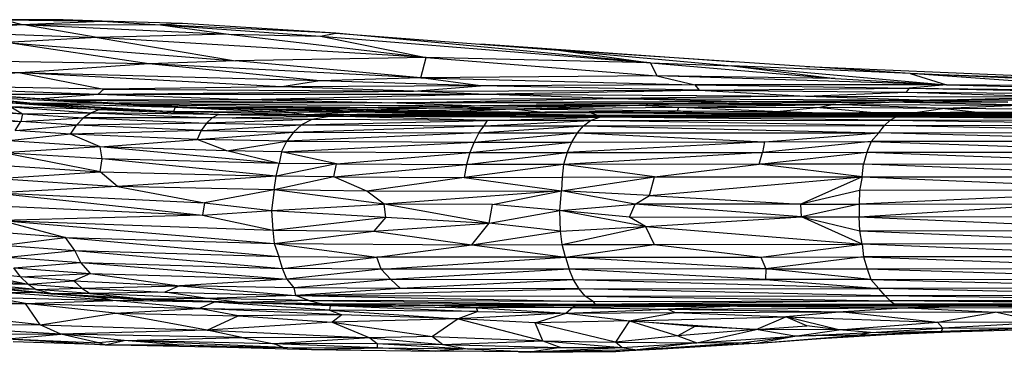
# Paper-space layout '_Izquierda' of a CAD drawing. Header units: millimetres. Extents: x 71 to 677, y -2 to 78.
# Tile 4 of 11: x 181 to 244, y -1 to 20. Entities that reach past the tile are written whole.
import ezdxf

# ---------------------------------------------------------------- set-up
doc = ezdxf.new("R2010")
doc.units = ezdxf.units.MM

psp = doc.layouts.new('_Izquierda')

# ---------------------------------------------------------------- linework, layer by layer
at = {"color": 7, "linetype": 'Continuous', "lineweight": 25}
for p, q in [((174.734, 19.715), (181.469, 19.647)), ((175.446, 19.212), (181.469, 19.647)), ((184.106, 19.947), (180.354, 19.936)), ((180.354, 19.936), (181.469, 19.647)), ((180.354, 19.936), (186.612, 19.859)), ((181.469, 19.647), (186.612, 19.859)), ((186.293, 18.811), (181.469, 19.647)), ((181.469, 19.647), (194.698, 19.023)), ((181.469, 19.647), (190.346, 19.61)), ((186.612, 19.859), (184.106, 19.947)), ((186.612, 19.859), (190.346, 19.61)), ((191.758, 19.693), (186.612, 19.859)), ((191.758, 19.693), (190.346, 19.61)), ((190.346, 19.61), (194.698, 19.023)), ((190.346, 19.61), (200.577, 18.887)), ((201.555, 19.095), (190.346, 19.61)), ((201.555, 19.095), (191.758, 19.693)), ((175.446, 19.212), (186.293, 18.811)), ((194.698, 19.023), (186.293, 18.811)), ((194.698, 19.023), (207.352, 17.537)), ((194.698, 19.023), (200.577, 18.887)), ((200.577, 18.887), (201.555, 19.095)), ((221.691, 17.185), (201.555, 19.095)), ((201.555, 19.095), (215.814, 17.99)), ((186.293, 18.811), (180.494, 18.487)), ((189.587, 17.124), (180.494, 18.487)), ((180.494, 18.487), (195.148, 17.316)), ((186.293, 18.811), (195.148, 17.316)), ((207.352, 17.537), (186.293, 18.811)), ((200.577, 18.887), (207.352, 17.537)), ((200.577, 18.887), (221.691, 17.185)), ((227.128, 17.238), (210.845, 18.375)), ((215.814, 17.99), (221.691, 17.185)), ((215.814, 17.99), (226.898, 16.99)), ((238.311, 16.495), (215.814, 17.99)), ((168.41, 17.43), (181.39, 16.554)), ((189.587, 17.124), (168.41, 17.43)), ((189.587, 17.124), (181.39, 16.554)), ((195.148, 17.316), (189.587, 17.124)), ((200.547, 16.035), (189.587, 17.124)), ((207.012, 16.236), (189.587, 17.124)), ((207.352, 17.537), (195.148, 17.316)), ((207.012, 16.236), (195.148, 17.316)), ((207.012, 16.236), (207.352, 17.537)), ((207.352, 17.537), (222.108, 16.347)), ((221.691, 17.185), (207.352, 17.537)), ((221.691, 17.185), (222.108, 16.347)), ((221.691, 17.185), (233.512, 16.191)), ((221.691, 17.185), (226.898, 16.99)), ((181.39, 16.554), (155.861, 16.748)), ((181.39, 16.554), (170.156, 15.878)), ((181.39, 16.554), (186.716, 15.51)), ((198.116, 15.659), (181.39, 16.554)), ((200.547, 16.035), (181.39, 16.554)), ((226.898, 16.99), (233.512, 16.191)), ((226.898, 16.99), (240.639, 15.777)), ((238.311, 16.495), (226.898, 16.99)), ((253.23, 15.998), (231.688, 16.935)), ((238.311, 16.495), (240.639, 15.777)), ((249.758, 15.697), (238.311, 16.495)), ((257.474, 15.645), (238.311, 16.495)), ((238.311, 16.495), (253.23, 15.998)), ((186.716, 15.51), (171.138, 15.798)), ((200.547, 16.035), (198.116, 15.659)), ((207.012, 16.236), (200.547, 16.035)), ((210.816, 15.714), (200.547, 16.035)), ((222.108, 16.347), (207.012, 16.236)), ((210.816, 15.714), (207.012, 16.236)), ((207.012, 16.236), (224.544, 15.781)), ((224.544, 15.781), (210.816, 15.714)), ((222.108, 16.347), (224.544, 15.781)), ((240.639, 15.777), (222.108, 16.347)), ((233.512, 16.191), (222.108, 16.347)), ((224.544, 15.781), (224.813, 15.427)), ((224.544, 15.781), (238.25, 15.575)), ((240.639, 15.777), (224.544, 15.781)), ((233.512, 16.191), (240.639, 15.777)), ((240.639, 15.777), (238.25, 15.575)), ((240.639, 15.777), (256.865, 15.354)), ((249.758, 15.697), (240.639, 15.777)), ((169.87, 15.199), (181.507, 13.917)), ((170.695, 15.709), (182.207, 14.609)), ((171.976, 15.73), (186.345, 15.173)), ((178.744, 15.178), (186.345, 15.173)), ((182.717, 14.897), (186.345, 15.173)), ((186.716, 15.51), (186.345, 15.173)), ((186.345, 15.173), (206.539, 15.367)), ((186.345, 15.173), (210.688, 15.175)), ((186.345, 15.173), (195.893, 14.835)), ((198.116, 15.659), (186.716, 15.51)), ((186.716, 15.51), (206.539, 15.367)), ((195.893, 14.835), (210.688, 15.175)), ((210.816, 15.714), (198.116, 15.659)), ((206.539, 15.367), (198.116, 15.659)), ((206.539, 15.367), (210.816, 15.714)), ((206.539, 15.367), (224.813, 15.427)), ((210.688, 15.175), (206.539, 15.367)), ((210.688, 15.175), (224.813, 15.427)), ((219.307, 14.913), (210.688, 15.175)), ((210.688, 15.175), (231.643, 15.062)), ((224.813, 15.427), (210.816, 15.714)), ((224.813, 15.427), (238.25, 15.575)), ((224.813, 15.427), (231.643, 15.062)), ((224.813, 15.427), (238.057, 15.303)), ((231.643, 15.062), (238.057, 15.303)), ((238.25, 15.575), (238.057, 15.303)), ((238.057, 15.303), (248.324, 15.001)), ((238.057, 15.303), (255.82, 15.181)), ((238.25, 15.575), (255.82, 15.181)), ((238.25, 15.575), (256.865, 15.354)), ((169.475, 14.757), (181.403, 13.427)), ((169.475, 14.757), (181.507, 13.917)), ((177.533, 15.083), (182.207, 14.609)), ((177.533, 15.083), (186.284, 14.618)), ((186.284, 14.618), (180.173, 15.062)), ((180.173, 15.062), (187.075, 14.615)), ((180.265, 14.662), (186.445, 14.201)), ((180.265, 14.662), (186.824, 14.278)), ((180.265, 14.662), (182.207, 14.609)), ((182.207, 14.609), (186.284, 14.618)), ((182.207, 14.609), (191.186, 14.066)), ((186.824, 14.278), (182.207, 14.609)), ((182.207, 14.609), (191.282, 14.35)), ((183.903, 14.82), (195.893, 14.835)), ((184.284, 14.796), (205.476, 14.617)), ((184.745, 14.766), (191.46, 14.402)), ((186.284, 14.618), (191.282, 14.35)), ((186.284, 14.618), (187.075, 14.615)), ((191.282, 14.35), (187.075, 14.615)), ((187.075, 14.615), (191.46, 14.402)), ((205.476, 14.617), (187.695, 14.606)), ((188.63, 14.556), (210.81, 14.426)), ((189.733, 14.496), (204.278, 14.325)), ((195.893, 14.835), (219.307, 14.913)), ((195.893, 14.835), (205.476, 14.617)), ((205.476, 14.617), (219.307, 14.913)), ((228.184, 14.707), (205.476, 14.617)), ((205.476, 14.617), (210.81, 14.426)), ((223.312, 14.593), (205.476, 14.617)), ((223.312, 14.593), (210.81, 14.426)), ((231.643, 15.062), (219.307, 14.913)), ((219.307, 14.913), (228.184, 14.707)), ((219.307, 14.913), (239.568, 14.793)), ((220.957, 14.471), (223.312, 14.593)), ((220.957, 14.471), (233.43, 14.523)), ((228.184, 14.707), (223.312, 14.593)), ((223.312, 14.593), (236.96, 14.675)), ((223.312, 14.593), (233.43, 14.523)), ((223.503, 14.341), (233.43, 14.523)), ((228.184, 14.707), (239.568, 14.793)), ((228.184, 14.707), (236.96, 14.675)), ((231.643, 15.062), (239.568, 14.793)), ((231.643, 15.062), (248.324, 15.001)), ((233.43, 14.523), (232.522, 14.32)), ((233.43, 14.523), (236.96, 14.675)), ((240.537, 14.264), (233.43, 14.523)), ((233.43, 14.523), (245.854, 14.484)), ((236.96, 14.675), (239.568, 14.793)), ((244.562, 14.677), (236.96, 14.675)), ((245.854, 14.484), (236.96, 14.675)), ((239.568, 14.793), (248.324, 15.001)), ((259.623, 14.811), (239.568, 14.793)), ((239.568, 14.793), (244.562, 14.677)), ((180.757, 14.365), (181.507, 13.917)), ((180.757, 14.365), (185.921, 13.996)), ((186.445, 14.201), (180.757, 14.365)), ((181.507, 13.917), (181.403, 13.427)), ((181.507, 13.917), (185.921, 13.996)), ((181.507, 13.917), (185.425, 13.658)), ((185.921, 13.996), (185.425, 13.658)), ((186.445, 14.201), (185.921, 13.996)), ((185.921, 13.996), (193.653, 13.67)), ((194.055, 13.883), (185.921, 13.996)), ((186.445, 14.201), (186.824, 14.278)), ((186.445, 14.201), (194.055, 13.883)), ((191.186, 14.066), (186.445, 14.201)), ((186.824, 14.278), (191.186, 14.066)), ((191.282, 14.35), (191.186, 14.066)), ((198.74, 14.014), (191.186, 14.066)), ((199.806, 13.861), (191.186, 14.066)), ((191.186, 14.066), (194.055, 13.883)), ((191.46, 14.402), (191.282, 14.35)), ((191.282, 14.35), (198.74, 14.014)), ((191.282, 14.35), (196.896, 14.199)), ((191.46, 14.402), (196.896, 14.199)), ((193.015, 14.344), (204.278, 14.325)), ((194.055, 13.883), (193.653, 13.67)), ((194.055, 13.883), (201.296, 13.766)), ((199.806, 13.861), (194.055, 13.883)), ((194.713, 14.28), (200.94, 14.191)), ((195.814, 14.239), (200.94, 14.191)), ((196.689, 14.206), (208.652, 14.007)), ((198.74, 14.014), (196.896, 14.199)), ((196.896, 14.199), (202.828, 14.025)), ((204.278, 14.325), (198.41, 14.227)), ((202.828, 14.025), (198.74, 14.014)), ((198.74, 14.014), (199.806, 13.861)), ((202.828, 14.025), (199.806, 13.861)), ((209.07, 13.915), (199.806, 13.861)), ((199.806, 13.861), (201.296, 13.766)), ((199.806, 13.861), (218.438, 13.71)), ((199.806, 13.861), (217.506, 13.784)), ((227.679, 13.82), (199.806, 13.861)), ((217.543, 13.841), (199.806, 13.861)), ((204.278, 14.325), (200.23, 14.201)), ((208.652, 14.007), (200.94, 14.191)), ((200.94, 14.191), (210.168, 14.082)), ((201.089, 14.189), (208.538, 14.309)), ((209.07, 13.915), (202.828, 14.025)), ((210.81, 14.426), (204.278, 14.325)), ((204.278, 14.325), (208.538, 14.309)), ((208.538, 14.309), (204.453, 14.15)), ((205.193, 13.983), (208.652, 14.007)), ((206.164, 14.129), (212.885, 14.239)), ((208.538, 14.309), (220.957, 14.471)), ((210.81, 14.426), (208.538, 14.309)), ((208.538, 14.309), (212.885, 14.239)), ((208.624, 13.922), (211.098, 13.897)), ((208.652, 14.007), (210.168, 14.082)), ((208.652, 14.007), (217.797, 14.015)), ((217.171, 13.845), (208.652, 14.007)), ((217.543, 13.841), (209.07, 13.915)), ((209.673, 14.088), (212.885, 14.239)), ((210.168, 14.082), (217.797, 14.015)), ((210.81, 14.426), (220.957, 14.471)), ((212.885, 14.239), (220.957, 14.471)), ((212.885, 14.239), (223.503, 14.341)), ((212.885, 14.239), (223.425, 14.108)), ((212.885, 14.239), (214.646, 14.043)), ((214.4, 14.045), (219.776, 14.008)), ((214.946, 14.041), (223.425, 14.108)), ((217.506, 13.784), (282.666, 13.877)), ((217.797, 14.015), (230.142, 13.871)), ((227.534, 13.949), (217.797, 14.015)), ((239.773, 13.934), (217.797, 14.015)), ((218.264, 13.84), (217.797, 14.015)), ((220.957, 14.471), (223.503, 14.341)), ((221.044, 13.834), (230.142, 13.871)), ((222.519, 13.997), (223.425, 14.108)), ((223.425, 14.108), (223.503, 14.341)), ((223.425, 14.108), (229.992, 14.062)), ((224.542, 13.99), (223.425, 14.108)), ((223.503, 14.341), (229.992, 14.062)), ((223.503, 14.341), (232.522, 14.32)), ((227.534, 13.949), (230.142, 13.871)), ((227.534, 13.949), (236.78, 13.908)), ((253.521, 13.911), (227.534, 13.949)), ((239.773, 13.934), (227.534, 13.949)), ((228.654, 13.975), (229.992, 14.062)), ((232.522, 14.32), (229.992, 14.062)), ((229.992, 14.062), (233.407, 13.969)), ((229.992, 14.062), (230.794, 13.967)), ((236.78, 13.908), (230.142, 13.871)), ((230.142, 13.871), (240.58, 13.827)), ((230.142, 13.871), (231.189, 13.822)), ((235.056, 13.977), (232.105, 13.962)), ((240.537, 14.264), (232.522, 14.32)), ((232.522, 14.32), (236.252, 13.985)), ((252.841, 13.979), (233.506, 13.957)), ((263.431, 14.031), (235.056, 13.977)), ((240.866, 14.016), (235.056, 13.977)), ((235.056, 13.977), (252.841, 13.979)), ((236.268, 13.947), (246.694, 13.934)), ((253.521, 13.911), (236.78, 13.908)), ((255.856, 13.885), (236.78, 13.908)), ((236.78, 13.908), (252.24, 13.838)), ((236.78, 13.908), (243.291, 13.828)), ((240.537, 14.264), (238.779, 14.002)), ((239.753, 13.934), (246.694, 13.934)), ((253.521, 13.911), (239.773, 13.934)), ((245.854, 14.484), (240.537, 14.264)), ((240.537, 14.264), (242.627, 14.025)), ((249.833, 14.201), (240.537, 14.264)), ((244.994, 14.037), (240.866, 14.016)), ((263.431, 14.031), (240.866, 14.016)), ((172.416, 13.811), (181.403, 13.427)), ((181.034, 12.852), (181.403, 13.427)), ((181.403, 13.427), (185.425, 13.658)), ((184.975, 13.195), (181.403, 13.427)), ((184.975, 13.195), (185.425, 13.658)), ((193.281, 13.324), (184.975, 13.195)), ((193.653, 13.67), (185.425, 13.658)), ((185.425, 13.658), (193.281, 13.324)), ((193.281, 13.324), (192.954, 12.855)), ((193.653, 13.67), (193.281, 13.324)), ((200.022, 13.562), (193.281, 13.324)), ((193.281, 13.324), (199.357, 13.22)), ((193.653, 13.67), (201.296, 13.766)), ((200.022, 13.562), (193.653, 13.67)), ((200.022, 13.562), (199.357, 13.22)), ((199.357, 13.22), (211.275, 13.506)), ((201.296, 13.766), (200.022, 13.562)), ((211.275, 13.506), (200.022, 13.562)), ((201.296, 13.766), (218.438, 13.71)), ((211.275, 13.506), (201.296, 13.766)), ((211.052, 13.164), (217.848, 13.506)), ((211.052, 13.164), (211.275, 13.506)), ((211.275, 13.506), (218.438, 13.71)), ((217.848, 13.506), (211.275, 13.506)), ((217.418, 13.164), (217.848, 13.506)), ((217.506, 13.784), (257.377, 13.835)), ((246.516, 13.83), (217.506, 13.784)), ((227.679, 13.82), (217.506, 13.784)), ((217.506, 13.784), (237.751, 13.809)), ((217.506, 13.784), (237.438, 13.738)), ((218.438, 13.71), (217.506, 13.784)), ((217.543, 13.841), (227.679, 13.82)), ((217.848, 13.506), (218.438, 13.71)), ((217.848, 13.506), (237.039, 13.528)), ((236.662, 13.185), (217.848, 13.506)), ((218.438, 13.71), (237.438, 13.738)), ((237.039, 13.528), (218.438, 13.71)), ((227.679, 13.82), (246.516, 13.83)), ((236.662, 13.185), (237.039, 13.528)), ((237.438, 13.738), (237.039, 13.528)), ((237.039, 13.528), (256.675, 13.556)), ((237.039, 13.528), (256.356, 13.215)), ((237.438, 13.738), (257.377, 13.835)), ((237.438, 13.738), (237.751, 13.809)), ((237.438, 13.738), (257.007, 13.765)), ((237.438, 13.738), (256.675, 13.556)), ((237.751, 13.809), (257.377, 13.835)), ((184.588, 12.619), (180.638, 12.185)), ((181.034, 12.852), (184.975, 13.195)), ((184.588, 12.619), (181.034, 12.852)), ((184.588, 12.619), (184.975, 13.195)), ((192.954, 12.855), (184.588, 12.619)), ((186.48, 11.821), (184.588, 12.619)), ((192.692, 12.273), (184.588, 12.619)), ((192.954, 12.855), (184.975, 13.195)), ((192.954, 12.855), (192.692, 12.273)), ((192.692, 12.273), (198.851, 12.753)), ((192.954, 12.855), (199.357, 13.22)), ((192.954, 12.855), (198.851, 12.753)), ((198.851, 12.753), (198.429, 12.172)), ((210.716, 12.697), (198.429, 12.172)), ((199.357, 13.22), (198.851, 12.753)), ((198.851, 12.753), (211.052, 13.164)), ((198.851, 12.753), (210.716, 12.697)), ((199.357, 13.22), (211.052, 13.164)), ((210.405, 12.117), (217.022, 12.697)), ((210.716, 12.697), (210.405, 12.117)), ((210.716, 12.697), (217.418, 13.164)), ((210.716, 12.697), (211.052, 13.164)), ((210.716, 12.697), (217.022, 12.697)), ((211.052, 13.164), (217.418, 13.164)), ((216.669, 12.118), (217.022, 12.697)), ((217.022, 12.697), (217.418, 13.164)), ((217.022, 12.697), (236.314, 12.717)), ((217.022, 12.697), (228.982, 12.134)), ((217.418, 13.164), (236.662, 13.185)), ((217.418, 13.164), (236.314, 12.717)), ((228.982, 12.134), (236.314, 12.717)), ((236.314, 12.717), (235.813, 12.145)), ((236.314, 12.717), (236.662, 13.185)), ((236.314, 12.717), (256.061, 12.749)), ((255.797, 12.17), (236.314, 12.717)), ((236.662, 13.185), (256.356, 13.215)), ((256.061, 12.749), (236.662, 13.185)), ((186.48, 11.821), (180.638, 12.185)), ((186.48, 11.821), (192.692, 12.273)), ((194.582, 11.561), (192.692, 12.273)), ((198.429, 12.172), (192.692, 12.273)), ((194.582, 11.561), (198.429, 12.172)), ((198.078, 11.493), (198.429, 12.172)), ((198.078, 11.493), (210.405, 12.117)), ((198.429, 12.172), (210.405, 12.117)), ((210.141, 11.439), (216.669, 12.118)), ((210.405, 12.117), (210.141, 11.439)), ((210.405, 12.117), (216.669, 12.118)), ((228.982, 12.134), (216.368, 11.44)), ((216.368, 11.44), (216.669, 12.118)), ((216.669, 12.118), (228.982, 12.134)), ((235.813, 12.145), (228.865, 11.457)), ((228.982, 12.134), (228.865, 11.457)), ((228.982, 12.134), (235.813, 12.145)), ((235.813, 12.145), (235.548, 11.468)), ((255.797, 12.17), (235.813, 12.145)), ((235.813, 12.145), (255.572, 11.492)), ((186.48, 11.821), (180.283, 11.436)), ((186.48, 10.206), (180.283, 11.436)), ((186.603, 11.033), (180.283, 11.436)), ((197.942, 10.749), (186.48, 11.821)), ((194.582, 11.561), (186.48, 11.821)), ((186.603, 11.033), (186.48, 11.821)), ((197.942, 10.749), (194.582, 11.561)), ((198.078, 11.493), (194.582, 11.561)), ((198.078, 11.493), (197.942, 10.749)), ((201.604, 10.718), (198.078, 11.493)), ((198.078, 11.493), (210.141, 11.439)), ((201.604, 10.718), (210.141, 11.439)), ((209.928, 10.68), (216.368, 11.44)), ((210.141, 11.439), (209.928, 10.68)), ((210.141, 11.439), (216.368, 11.44)), ((228.865, 11.457), (216.127, 10.68)), ((216.368, 11.44), (216.127, 10.68)), ((216.368, 11.44), (228.865, 11.457)), ((228.66, 10.698), (235.548, 11.468)), ((228.66, 10.698), (228.865, 11.457)), ((228.865, 11.457), (235.548, 11.468)), ((235.548, 11.468), (235.335, 10.709)), ((235.548, 11.468), (255.572, 11.492)), ((235.548, 11.468), (255.391, 10.733)), ((186.48, 10.206), (186.603, 11.033)), ((197.755, 9.927), (186.603, 11.033)), ((197.942, 10.749), (186.603, 11.033)), ((197.755, 9.927), (197.942, 10.749)), ((201.604, 10.718), (197.755, 9.927)), ((201.604, 10.718), (197.942, 10.749)), ((201.43, 9.896), (201.604, 10.718)), ((201.604, 10.718), (209.928, 10.68)), ((235.335, 10.709), (255.391, 10.733)), ((179.91, 9.778), (186.48, 10.206)), ((180.028, 10.635), (186.48, 10.206)), ((186.48, 10.206), (197.755, 9.927)), ((187.585, 9.277), (186.48, 10.206)), ((201.43, 9.896), (209.928, 10.68)), ((216.127, 10.68), (209.78, 9.857)), ((209.928, 10.68), (209.78, 9.857)), ((216.127, 10.68), (209.928, 10.68)), ((216.127, 10.68), (216.036, 9.867)), ((228.66, 10.698), (216.127, 10.68)), ((221.943, 9.882), (216.127, 10.68)), ((221.943, 9.882), (228.66, 10.698)), ((235.335, 10.709), (228.66, 10.698)), ((235.246, 9.885), (228.66, 10.698)), ((235.246, 9.885), (235.335, 10.709)), ((255.257, 9.911), (235.335, 10.709)), ((179.91, 9.778), (187.585, 9.277)), ((197.755, 9.927), (187.585, 9.277)), ((197.609, 9.059), (197.755, 9.927)), ((201.43, 9.896), (197.609, 9.059)), ((201.43, 9.896), (197.755, 9.927)), ((203.556, 8.983), (201.43, 9.896)), ((201.43, 9.896), (209.78, 9.857)), ((209.78, 9.857), (203.556, 8.983)), ((209.78, 9.857), (216.036, 9.867)), ((209.78, 9.857), (215.996, 8.987)), ((215.996, 8.987), (221.943, 9.882)), ((216.036, 9.867), (215.996, 8.987)), ((216.036, 9.867), (221.943, 9.882)), ((221.623, 8.701), (235.246, 9.885)), ((221.623, 8.701), (221.943, 9.882)), ((221.943, 9.882), (235.246, 9.885)), ((235.246, 9.885), (231.315, 8.135)), ((235.246, 9.885), (235.076, 9.025)), ((235.246, 9.885), (255.257, 9.911)), ((235.246, 9.885), (255.212, 9.063)), ((187.585, 9.277), (179.798, 8.864)), ((179.798, 8.864), (193.154, 8.229)), ((179.798, 8.864), (193.026, 7.438)), ((197.609, 9.059), (187.585, 9.277)), ((187.585, 9.277), (193.154, 8.229)), ((197.609, 9.059), (193.154, 8.229)), ((197.609, 9.059), (197.457, 7.742)), ((204.664, 8.142), (197.609, 9.059)), ((203.556, 8.983), (197.609, 9.059)), ((203.556, 8.983), (215.996, 8.987)), ((204.664, 8.142), (203.556, 8.983)), ((215.996, 8.987), (204.664, 8.142)), ((211.591, 8.119), (215.996, 8.987)), ((215.886, 7.73), (215.996, 8.987)), ((221.623, 8.701), (215.996, 8.987)), ((220.714, 8.132), (215.996, 8.987)), ((235.076, 9.025), (231.315, 8.135)), ((255.212, 9.063), (235.057, 8.141)), ((235.076, 9.025), (235.057, 8.141)), ((255.212, 9.063), (235.076, 9.025)), ((193.154, 8.229), (193.026, 7.438)), ((193.154, 8.229), (197.457, 7.742)), ((220.714, 8.132), (221.623, 8.701)), ((221.623, 8.701), (231.315, 8.135)), ((179.801, 8.046), (193.026, 7.438)), ((193.026, 7.438), (197.457, 7.742)), ((197.457, 7.742), (204.664, 8.142)), ((197.457, 7.742), (197.537, 6.476)), ((197.457, 7.742), (204.756, 7.314)), ((211.591, 8.119), (204.664, 8.142)), ((211.369, 6.935), (204.664, 8.142)), ((204.756, 7.314), (204.664, 8.142)), ((211.369, 6.935), (211.591, 8.119)), ((211.369, 6.935), (215.886, 7.73)), ((215.886, 7.73), (211.591, 8.119)), ((215.886, 7.73), (220.714, 8.132)), ((221.379, 6.708), (215.886, 7.73)), ((215.928, 6.421), (215.886, 7.73)), ((220.363, 7.314), (215.886, 7.73)), ((220.363, 7.314), (220.714, 8.132)), ((231.315, 8.135), (220.714, 8.132)), ((231.354, 7.326), (220.714, 8.132)), ((231.315, 8.135), (235.057, 8.141)), ((231.354, 7.326), (231.315, 8.135)), ((235.057, 8.141), (231.354, 7.326)), ((235.044, 7.322), (248.2, 8.163)), ((235.057, 8.141), (235.044, 7.322)), ((235.057, 8.141), (248.2, 8.163)), ((193.026, 7.438), (180.201, 7.102)), ((180.201, 7.102), (197.607, 5.618)), ((180.201, 7.102), (197.537, 6.476)), ((180.201, 7.102), (184.271, 6.018)), ((193.026, 7.438), (197.537, 6.476)), ((197.537, 6.476), (204.756, 7.314)), ((204.756, 7.314), (203.987, 6.422)), ((203.987, 6.422), (211.369, 6.935)), ((204.756, 7.314), (211.369, 6.935)), ((210.255, 5.547), (211.369, 6.935)), ((215.928, 6.421), (211.369, 6.935)), ((220.363, 7.314), (231.354, 7.326)), ((221.379, 6.708), (220.363, 7.314)), ((221.379, 6.708), (231.354, 7.326)), ((231.354, 7.326), (235.044, 7.322)), ((231.354, 7.326), (235.084, 6.443)), ((235.251, 5.589), (231.354, 7.326)), ((235.044, 7.322), (247.959, 7.35)), ((235.084, 6.443), (235.044, 7.322)), ((235.044, 7.322), (255.191, 6.463)), ((184.271, 6.018), (180.062, 6.335)), ((197.537, 6.476), (203.987, 6.422)), ((197.537, 6.476), (197.607, 5.618)), ((197.607, 5.618), (203.987, 6.422)), ((203.987, 6.422), (210.255, 5.547)), ((210.255, 5.547), (215.928, 6.421)), ((215.928, 6.421), (221.379, 6.708)), ((216.036, 5.557), (215.928, 6.421)), ((216.036, 5.557), (221.379, 6.708)), ((221.379, 6.708), (235.251, 5.589)), ((221.379, 6.708), (221.939, 5.558)), ((235.084, 6.443), (255.191, 6.463)), ((235.084, 6.443), (255.266, 5.6)), ((235.251, 5.589), (235.084, 6.443)), ((180.28, 5.512), (184.271, 6.018)), ((184.271, 6.018), (197.607, 5.618)), ((184.271, 6.018), (197.906, 4.784)), ((184.867, 5.167), (184.271, 6.018)), ((180.28, 5.512), (184.867, 5.167)), ((180.578, 4.751), (184.867, 5.167)), ((184.867, 5.167), (198.142, 4.025)), ((184.867, 5.167), (197.906, 4.784)), ((185.247, 4.403), (184.867, 5.167)), ((197.607, 5.618), (210.255, 5.547)), ((197.607, 5.618), (204.182, 4.742)), ((197.607, 5.618), (197.906, 4.784)), ((204.182, 4.742), (210.255, 5.547)), ((210.255, 5.547), (216.036, 5.557)), ((210.255, 5.547), (216.248, 4.741)), ((216.036, 5.557), (221.939, 5.558)), ((216.248, 4.741), (216.036, 5.557)), ((216.248, 4.741), (221.939, 5.558)), ((221.939, 5.558), (235.251, 5.589)), ((221.939, 5.558), (228.757, 4.746)), ((228.757, 4.746), (235.251, 5.589)), ((255.266, 5.6), (235.251, 5.589)), ((255.412, 4.777), (235.251, 5.589)), ((235.251, 5.589), (235.33, 4.763)), ((180.578, 4.751), (185.247, 4.403)), ((198.142, 4.025), (197.906, 4.784)), ((197.906, 4.784), (204.182, 4.742)), ((198.142, 4.025), (204.182, 4.742)), ((216.248, 4.741), (204.182, 4.742)), ((204.473, 3.988), (204.182, 4.742)), ((204.473, 3.988), (216.248, 4.741)), ((216.248, 4.741), (228.757, 4.746)), ((229.085, 3.994), (216.248, 4.741)), ((216.248, 4.741), (216.497, 3.973)), ((228.757, 4.746), (235.33, 4.763)), ((228.757, 4.746), (229.085, 3.994)), ((235.33, 4.763), (229.085, 3.994)), ((255.412, 4.777), (235.33, 4.763)), ((235.33, 4.763), (255.578, 4.027)), ((235.33, 4.763), (235.558, 4.01)), ((181.382, 3.489), (178.104, 3.811)), ((178.104, 3.811), (181.868, 3.019)), ((180.949, 4.071), (185.247, 4.403)), ((180.949, 4.071), (185.865, 3.701)), ((181.382, 3.489), (180.949, 4.071)), ((185.247, 4.403), (198.429, 3.352)), ((185.247, 4.403), (198.142, 4.025)), ((185.865, 3.701), (185.247, 4.403)), ((204.473, 3.988), (198.142, 4.025)), ((198.429, 3.352), (198.142, 4.025)), ((204.473, 3.988), (198.429, 3.352)), ((216.497, 3.973), (204.473, 3.988)), ((204.473, 3.988), (205.076, 3.311)), ((216.497, 3.973), (205.076, 3.311)), ((229.085, 3.994), (216.497, 3.973)), ((229.058, 3.319), (216.497, 3.973)), ((216.761, 3.306), (216.497, 3.973)), ((229.085, 3.994), (229.058, 3.319)), ((229.085, 3.994), (235.558, 4.01)), ((235.806, 3.33), (229.085, 3.994)), ((235.558, 4.01), (255.578, 4.027)), ((235.558, 4.01), (255.803, 3.35)), ((235.558, 4.01), (235.806, 3.33)), ((177.489, 3.462), (181.868, 3.019)), ((181.382, 3.489), (185.865, 3.701)), ((184.8, 3.237), (181.382, 3.489)), ((181.868, 3.019), (181.382, 3.489)), ((181.868, 3.019), (184.8, 3.237)), ((185.865, 3.701), (184.8, 3.237)), ((184.8, 3.237), (191.563, 2.924)), ((185.305, 2.769), (184.8, 3.237)), ((185.865, 3.701), (191.563, 2.924)), ((185.865, 3.701), (198.429, 3.352)), ((198.429, 3.352), (191.563, 2.924)), ((205.076, 3.311), (198.429, 3.352)), ((198.429, 3.352), (198.865, 2.787)), ((205.076, 3.311), (198.865, 2.787)), ((216.761, 3.306), (205.076, 3.311)), ((205.076, 3.311), (205.71, 2.736)), ((216.761, 3.306), (205.71, 2.736)), ((216.761, 3.306), (229.058, 3.319)), ((236.315, 2.742), (216.761, 3.306)), ((217.135, 2.728), (216.761, 3.306)), ((235.806, 3.33), (229.058, 3.319)), ((229.058, 3.319), (236.315, 2.742)), ((235.806, 3.33), (255.803, 3.35)), ((235.806, 3.33), (256.086, 2.775)), ((236.315, 2.742), (235.806, 3.33)), ((182.395, 2.673), (178.109, 3.103)), ((178.109, 3.103), (181.868, 3.019)), ((183.547, 2.381), (179.368, 2.784)), ((183.506, 2.41), (179.808, 2.754)), ((182.395, 2.673), (179.808, 2.754)), ((179.808, 2.754), (183.547, 2.381)), ((181.868, 3.019), (185.305, 2.769)), ((181.868, 3.019), (182.395, 2.673)), ((182.395, 2.673), (185.305, 2.769)), ((185.844, 2.424), (182.395, 2.673)), ((182.395, 2.673), (183.506, 2.41)), ((185.305, 2.769), (191.563, 2.924)), ((185.305, 2.769), (190.631, 2.517)), ((185.305, 2.769), (185.844, 2.424)), ((191.563, 2.924), (190.631, 2.517)), ((198.865, 2.787), (191.563, 2.924)), ((191.563, 2.924), (198.991, 2.306)), ((205.71, 2.736), (198.865, 2.787)), ((198.865, 2.787), (198.991, 2.306)), ((205.71, 2.736), (198.991, 2.306)), ((198.991, 2.306), (217.135, 2.728)), ((217.135, 2.728), (205.71, 2.736)), ((217.135, 2.728), (236.315, 2.742)), ((236.708, 2.282), (217.135, 2.728)), ((217.523, 2.261), (217.135, 2.728)), ((256.086, 2.775), (236.315, 2.742)), ((256.369, 2.313), (236.315, 2.742)), ((236.708, 2.282), (236.315, 2.742)), ((167.681, 2.324), (181.714, 1.776)), ((179.396, 2.188), (187.297, 1.983)), ((181.714, 1.776), (179.396, 2.188)), ((179.854, 2.51), (182.411, 2.491)), ((187.297, 1.983), (179.854, 2.51)), ((181.714, 1.776), (187.297, 1.983)), ((185.844, 2.424), (183.506, 2.41)), ((189.42, 2.054), (183.506, 2.41)), ((183.506, 2.41), (186.833, 2.148)), ((183.506, 2.41), (183.547, 2.381)), ((186.833, 2.148), (183.547, 2.381)), ((190.631, 2.517), (185.844, 2.424)), ((193.345, 2.099), (185.844, 2.424)), ((185.844, 2.424), (189.42, 2.054)), ((187.297, 1.983), (186.214, 2.192)), ((192.043, 1.905), (186.833, 2.148)), ((189.42, 2.054), (186.833, 2.148)), ((187.297, 1.983), (189.254, 2.035)), ((193.661, 1.866), (187.297, 1.983)), ((192.79, 1.465), (187.297, 1.983)), ((193.345, 2.099), (189.42, 2.054)), ((189.42, 2.054), (192.043, 1.905)), ((195.445, 1.857), (189.42, 2.054)), ((193.345, 2.099), (190.631, 2.517)), ((190.631, 2.517), (198.991, 2.306)), ((195.445, 1.857), (192.043, 1.905)), ((199.742, 1.721), (192.043, 1.905)), ((198.991, 2.306), (193.345, 2.099)), ((199.843, 1.979), (193.345, 2.099)), ((195.445, 1.857), (193.345, 2.099)), ((199.843, 1.979), (195.445, 1.857)), ((198.991, 2.306), (217.523, 2.261)), ((198.991, 2.306), (218.025, 1.919)), ((199.843, 1.979), (198.991, 2.306)), ((218.025, 1.919), (199.843, 1.979)), ((199.843, 1.979), (218.166, 1.714)), ((199.843, 1.979), (200.695, 1.768)), ((217.523, 2.261), (236.708, 2.282)), ((217.523, 2.261), (237.04, 1.948)), ((218.025, 1.919), (217.523, 2.261)), ((218.025, 1.919), (237.04, 1.948)), ((218.025, 1.919), (218.166, 1.714)), ((237.04, 1.948), (218.166, 1.714)), ((256.369, 2.313), (236.708, 2.282)), ((256.714, 1.975), (236.708, 2.282)), ((237.04, 1.948), (236.708, 2.282)), ((256.714, 1.975), (237.04, 1.948)), ((257.034, 1.769), (237.04, 1.948)), ((237.04, 1.948), (237.329, 1.742)), ((169.268, 1.857), (181.714, 1.776)), ((182.642, 0.42), (169.268, 1.857)), ((181.714, 1.776), (192.79, 1.465)), ((187.415, 1.16), (181.714, 1.776)), ((182.642, 0.42), (181.714, 1.776)), ((187.415, 1.16), (192.79, 1.465)), ((192.79, 1.465), (193.759, 1.864)), ((201.951, 1.052), (192.79, 1.465)), ((192.79, 1.465), (201.158, 1.349)), ((195.311, 0.988), (192.79, 1.465)), ((201.158, 1.349), (193.772, 1.864)), ((201.209, 1.647), (193.864, 1.861)), ((200.695, 1.768), (195.445, 1.857)), ((199.742, 1.721), (195.445, 1.857)), ((199.566, 1.725), (201.209, 1.647)), ((200.695, 1.768), (199.742, 1.721)), ((199.742, 1.721), (208.509, 1.655)), ((200.629, 1.714), (201.209, 1.647)), ((200.695, 1.768), (208.509, 1.655)), ((218.166, 1.714), (200.695, 1.768)), ((201.209, 1.647), (201.158, 1.349)), ((201.158, 1.349), (209.393, 0.801)), ((210.641, 1.267), (201.158, 1.349)), ((201.158, 1.349), (201.951, 1.052)), ((201.209, 1.647), (205.121, 1.68)), ((201.209, 1.647), (210.563, 1.515)), ((201.209, 1.647), (210.641, 1.267)), ((210.563, 1.515), (207.774, 1.661)), ((218.166, 1.714), (208.509, 1.655)), ((208.509, 1.655), (218.848, 1.648)), ((210.641, 1.267), (209.393, 0.801)), ((209.505, 1.654), (216.72, 1.527)), ((216.72, 1.527), (210.563, 1.515)), ((210.563, 1.515), (216.295, 1.171)), ((210.641, 1.267), (210.563, 1.515)), ((210.641, 1.267), (216.295, 1.171)), ((216.72, 1.527), (216.295, 1.171)), ((216.295, 1.171), (222.798, 1.433)), ((216.927, 1.648), (216.72, 1.527)), ((227.27, 1.608), (216.72, 1.527)), ((216.72, 1.527), (222.798, 1.433)), ((216.927, 1.648), (216.798, 1.649)), ((216.927, 1.648), (216.883, 1.649)), ((216.927, 1.648), (216.924, 1.649)), ((217.054, 1.649), (216.927, 1.648)), ((216.927, 1.648), (227.27, 1.608)), ((237.329, 1.742), (218.166, 1.714)), ((218.166, 1.714), (237.772, 1.673)), ((218.166, 1.714), (218.848, 1.648)), ((237.772, 1.673), (218.848, 1.648)), ((227.27, 1.608), (222.798, 1.433)), ((222.798, 1.433), (238.19, 1.503)), ((222.798, 1.433), (234.035, 1.261)), ((222.798, 1.433), (223.281, 1.22)), ((223.281, 1.22), (234.035, 1.261)), ((225.517, 1.656), (227.27, 1.608)), ((227.27, 1.608), (242.439, 1.679)), ((227.27, 1.608), (242.135, 1.629)), ((227.27, 1.608), (238.19, 1.503)), ((234.035, 1.261), (230.347, 0.932)), ((238.19, 1.503), (234.035, 1.261)), ((234.035, 1.261), (243.742, 1.237)), ((234.035, 1.261), (240.071, 0.582)), ((257.034, 1.769), (237.329, 1.742)), ((257.457, 1.701), (237.329, 1.742)), ((237.329, 1.742), (237.772, 1.673)), ((257.457, 1.701), (237.772, 1.673)), ((242.135, 1.629), (238.19, 1.503)), ((238.19, 1.503), (252.265, 1.54)), ((238.19, 1.503), (243.742, 1.237)), ((242.135, 1.629), (244.11, 1.682)), ((256.271, 1.652), (242.135, 1.629)), ((242.135, 1.629), (252.265, 1.54)), ((243.742, 1.237), (252.265, 1.54)), ((182.642, 0.42), (187.415, 1.16)), ((187.415, 1.16), (195.311, 0.988)), ((193.327, 0.075), (187.415, 1.16)), ((193.327, 0.075), (195.311, 0.988)), ((201.951, 1.052), (195.311, 0.988)), ((195.311, 0.988), (201.333, 0.6)), ((201.951, 1.052), (201.333, 0.6)), ((209.393, 0.801), (201.333, 0.6)), ((209.393, 0.801), (201.951, 1.052)), ((209.393, 0.801), (207.753, -0.319)), ((216.295, 1.171), (209.393, 0.801)), ((214.326, 0.547), (209.393, 0.801)), ((209.393, 0.801), (214.815, -0.613)), ((214.326, 0.547), (216.295, 1.171)), ((220.351, 0.684), (214.326, 0.547)), ((216.295, 1.171), (223.281, 1.22)), ((216.295, 1.171), (220.351, 0.684)), ((220.351, 0.684), (219.448, -0.691)), ((220.351, 0.684), (223.281, 1.22)), ((220.351, 0.684), (230.347, 0.932)), ((220.351, 0.684), (228.453, 0.131)), ((224.533, 0.313), (220.351, 0.684)), ((220.351, 0.684), (223.439, -0.285)), ((223.281, 1.22), (230.347, 0.932)), ((228.453, 0.131), (230.347, 0.932)), ((230.347, 0.932), (240.071, 0.582)), ((231.697, 0.353), (230.347, 0.932)), ((233.751, 0.09), (230.347, 0.932)), ((240.071, 0.582), (243.742, 1.237)), ((253.963, 1.132), (243.742, 1.237)), ((246.801, 0.562), (243.742, 1.237)), ((182.642, 0.42), (174.801, 0.373)), ((183.959, -0.181), (174.801, 0.373)), ((182.642, 0.42), (193.327, 0.075)), ((183.959, -0.181), (182.642, 0.42)), ((193.327, 0.075), (183.959, -0.181)), ((201.333, 0.6), (193.327, 0.075)), ((193.327, 0.075), (203.734, -0.417)), ((195.545, -0.384), (193.327, 0.075)), ((201.333, 0.6), (207.753, -0.319)), ((201.333, 0.6), (203.734, -0.417)), ((219.448, -0.691), (214.326, 0.547)), ((214.815, -0.613), (214.326, 0.547)), ((224.533, 0.313), (223.439, -0.285)), ((228.453, 0.131), (223.439, -0.285)), ((228.453, 0.131), (224.533, 0.313)), ((224.653, -0.728), (228.453, 0.131)), ((228.453, 0.131), (231.697, 0.353)), ((233.751, 0.09), (228.453, 0.131)), ((230.928, -0.315), (228.453, 0.131)), ((230.928, -0.315), (233.751, 0.09)), ((233.751, 0.09), (231.697, 0.353)), ((233.751, 0.09), (240.071, 0.582)), ((240.403, 0.208), (233.751, 0.09)), ((235.781, -0.06), (233.751, 0.09)), ((234.951, -0.234), (240.294, 0.006)), ((235.781, -0.06), (240.403, 0.208)), ((235.781, -0.06), (240.294, 0.006)), ((246.801, 0.562), (240.071, 0.582)), ((240.071, 0.582), (240.403, 0.208)), ((240.294, 0.006), (246.835, 0.244)), ((240.403, 0.208), (240.294, 0.006)), ((240.294, 0.006), (240.866, -0.02)), ((246.801, 0.562), (240.403, 0.208)), ((240.403, 0.208), (246.835, 0.244)), ((246.835, 0.244), (240.866, -0.02)), ((240.866, -0.02), (250.22, 0.239)), ((177.238, -0.125), (183.959, -0.181)), ((180.573, -0.48), (183.959, -0.181)), ((180.573, -0.48), (186.373, -0.73)), ((180.573, -0.48), (186.814, -0.849)), ((195.545, -0.384), (183.959, -0.181)), ((188.02, -0.582), (183.959, -0.181)), ((186.373, -0.73), (183.959, -0.181)), ((188.02, -0.582), (186.373, -0.73)), ((186.814, -0.849), (188.02, -0.582)), ((188.02, -0.582), (195.545, -0.384)), ((197.608, -0.8), (188.02, -0.582)), ((198.187, -1.027), (188.02, -0.582)), ((191.387, -0.867), (188.02, -0.582)), ((203.734, -0.417), (195.545, -0.384)), ((195.545, -0.384), (197.608, -0.8)), ((203.734, -0.417), (197.608, -0.8)), ((207.753, -0.319), (203.734, -0.417)), ((203.734, -0.417), (208.403, -0.846)), ((203.734, -0.417), (204.213, -0.775)), ((207.753, -0.319), (214.815, -0.613)), ((207.753, -0.319), (208.403, -0.846)), ((208.403, -0.846), (214.815, -0.613)), ((214.815, -0.613), (219.448, -0.691)), ((214.815, -0.613), (219.865, -1.04)), ((214.815, -0.613), (215.958, -1.036)), ((223.439, -0.285), (219.448, -0.691)), ((223.439, -0.285), (224.653, -0.728)), ((224.653, -0.728), (230.928, -0.315)), ((227.641, -0.713), (230.928, -0.315)), ((228.342, -0.768), (234.951, -0.234)), ((228.342, -0.768), (230.928, -0.315)), ((228.342, -0.768), (232.591, -0.46)), ((230.928, -0.315), (235.781, -0.06)), ((234.951, -0.234), (230.928, -0.315)), ((232.591, -0.46), (236.828, -0.201)), ((232.591, -0.46), (234.951, -0.234)), ((234.951, -0.234), (240.866, -0.02)), ((234.951, -0.234), (235.781, -0.06)), ((236.828, -0.201), (234.951, -0.234)), ((236.828, -0.201), (240.866, -0.02)), ((186.814, -0.849), (180.923, -0.666)), ((186.814, -0.849), (186.373, -0.73)), ((186.814, -0.849), (191.387, -0.867)), ((186.814, -0.849), (187.442, -0.867)), ((187.442, -0.867), (191.387, -0.867)), ((187.442, -0.867), (194.578, -1.006)), ((191.387, -0.867), (198.187, -1.027)), ((194.578, -1.006), (191.387, -0.867)), ((194.578, -1.006), (198.187, -1.027)), ((194.578, -1.006), (200.002, -1.148)), ((204.213, -0.775), (197.608, -0.8)), ((204.217, -1.06), (197.608, -0.8)), ((198.187, -1.027), (197.608, -0.8)), ((198.187, -1.027), (204.217, -1.06)), ((200.002, -1.148), (198.187, -1.027)), ((200.002, -1.148), (204.217, -1.06)), ((200.002, -1.148), (207.942, -1.259)), ((204.213, -0.775), (208.403, -0.846)), ((204.213, -0.775), (209.979, -1.105)), ((204.213, -0.775), (204.217, -1.06)), ((204.217, -1.06), (209.979, -1.105)), ((207.942, -1.259), (204.217, -1.06)), ((209.979, -1.105), (207.942, -1.259)), ((214.122, -1.311), (207.942, -1.259)), ((208.403, -0.846), (215.958, -1.036)), ((208.403, -0.846), (209.979, -1.105)), ((209.979, -1.105), (215.958, -1.036)), ((209.979, -1.105), (214.122, -1.311)), ((215.958, -1.036), (214.122, -1.311)), ((214.122, -1.311), (219.865, -1.04)), ((220.842, -1.169), (214.122, -1.311)), ((215.958, -1.036), (219.865, -1.04)), ((219.448, -0.691), (224.653, -0.728)), ((219.865, -1.04), (219.448, -0.691)), ((222.458, -1.139), (219.477, -1.28)), ((219.477, -1.28), (220.842, -1.169)), ((219.865, -1.04), (224.653, -0.728)), ((219.865, -1.04), (220.842, -1.169)), ((220.842, -1.169), (227.641, -0.713)), ((224.653, -0.728), (220.842, -1.169)), ((228.342, -0.768), (220.842, -1.169)), ((222.458, -1.139), (220.842, -1.169)), ((228.342, -0.768), (222.458, -1.139)), ((224.653, -0.728), (227.641, -0.713)), ((227.641, -0.713), (228.342, -0.768)), ((213.247, -1.304), (213.998, -1.338)), ((213.998, -1.338), (219.477, -1.28)), ((213.998, -1.338), (214.122, -1.311)), ((219.477, -1.28), (214.122, -1.311))]:
    psp.add_line(p, q, dxfattribs=at)

doc.saveas('drawing.dxf')
